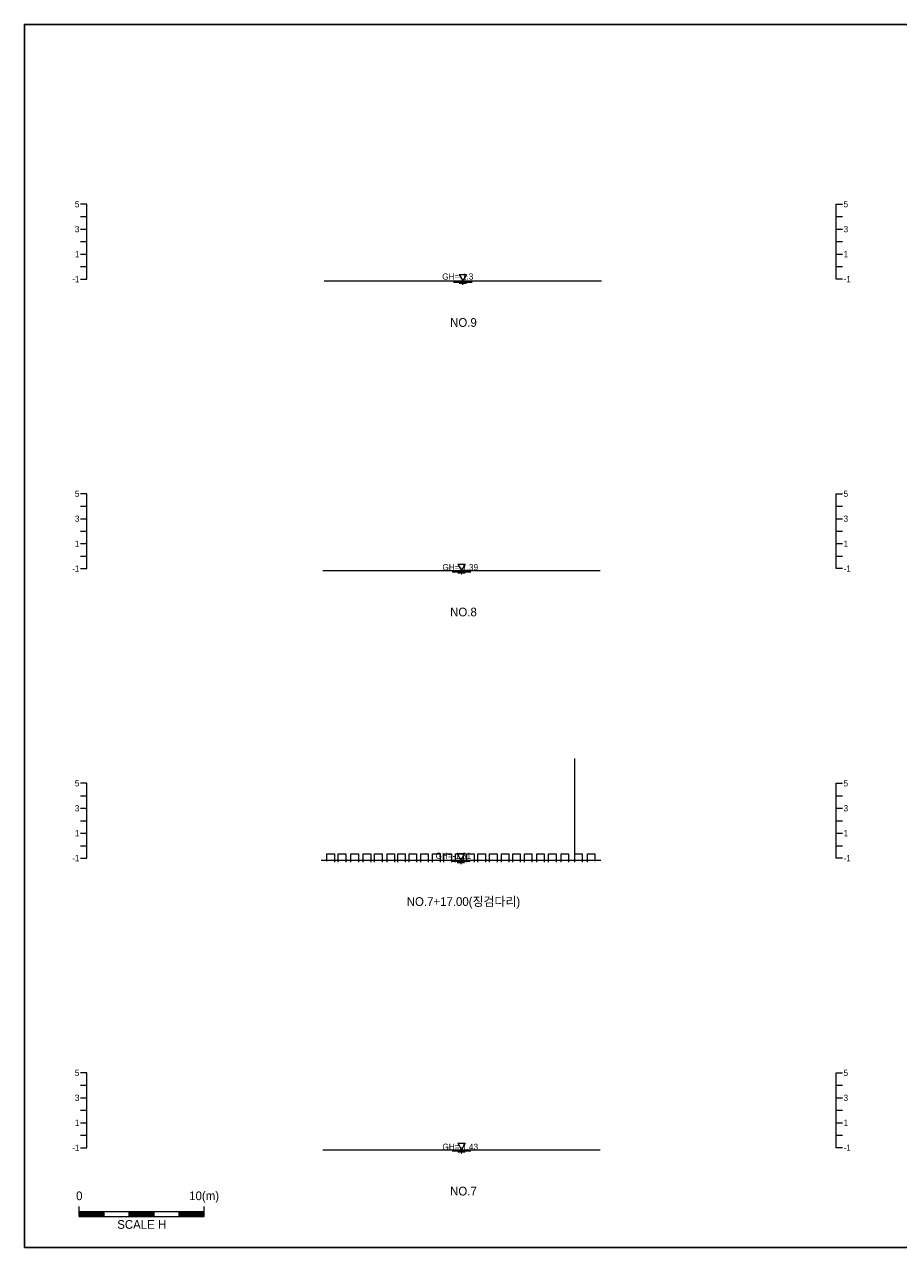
# Model space of a CAD drawing. Header units: metres. Extents: x 14522 to 15395, y -153 to 498.
# Tile 5 of 38: x 14525 to 14595, y 88 to 186. Entities that reach past the tile are written whole.
import ezdxf
from ezdxf.enums import TextEntityAlignment as Align

# ---------------------------------------------------------------- set-up
doc = ezdxf.new("R2010")
doc.units = ezdxf.units.M
doc.layers.get('0').update_dxf_attribs({"linetype": 'CONTINUOUS', "lineweight": 0})
doc.layers.add('BOX', color=5, linetype='CONTINUOUS')
doc.layers.add('DT2', color=7, linetype='CONTINUOUS')
for name, color, linetype, lineweight in [('DT1', 3, 'CONTINUOUS', 0), ('LT1', 4, 'CONTINUOUS', 0), ('ST1', 7, 'CONTINUOUS', 0)]:
    doc.layers.add(name, color=color, linetype=linetype, lineweight=lineweight)
doc.styles.get("Standard").update_dxf_attribs({"font": 'Gulim.ttf'})

# ---------------------------------------------------------------- blocks, each defined once
blk = doc.blocks.new('SWL')
at = {"layer": 'LT1'}
for p, q in [((-15, 0), (15, 0)), ((-3, 5.2), (3, 5.2)), ((-3, 5.2), (0, 0)), ((3, 5.2), (0, 0)), ((-7.5, -0.9), (7.5, -0.9)), ((-3, -1.8), (3, -1.8)), ((-0.38, -2.7), (0.38, -2.7))]:
    blk.add_line(p, q, dxfattribs=at)

msp = doc.modelspace()

# ---------------------------------------------------------------- linework, layer by layer
msp.add_lwpolyline([(14569.085, 118.93), (14569.085, 127.182)])
at = {"layer": 'BOX'}
msp.add_lwpolyline([(14525, 88), (14665, 88), (14665, 186), (14525, 186)], close=True, dxfattribs=at)
at = {"layer": 'DT1'}
for p, q in [((14549, 165.45), (14571.2, 165.45)), ((14548.9, 142.24), (14571.1, 142.24)), ((14548.75, 119.04), (14571.15, 119.04)), ((14548.9, 95.84), (14571.1, 95.84))]:
    msp.add_line(p, q, dxfattribs=at)
for points in [[(14549.222, 118.961), (14549.222, 119.54), (14549.822, 119.54), (14549.822, 118.89)], [(14550.129, 118.89), (14550.129, 119.54), (14550.729, 119.54), (14550.729, 118.89)], [(14551.148, 118.89), (14551.148, 119.54), (14551.748, 119.54), (14551.748, 118.89)], [(14552.136, 118.89), (14552.136, 119.54), (14552.736, 119.54), (14552.736, 118.89)], [(14553.043, 118.89), (14553.043, 119.54), (14553.643, 119.54), (14553.643, 118.89)], [(14554.04, 118.89), (14554.04, 119.54), (14554.64, 119.54), (14554.64, 118.89)], [(14554.896, 118.89), (14554.896, 119.54), (14555.496, 119.54), (14555.496, 118.89)], [(14555.804, 118.89), (14555.804, 119.54), (14556.404, 119.54), (14556.404, 118.89)], [(14556.737, 118.89), (14556.737, 119.54), (14557.337, 119.54), (14557.337, 118.89)], [(14557.682, 118.89), (14557.682, 119.54), (14558.282, 119.54), (14558.282, 118.89)], [(14558.59, 118.89), (14558.59, 119.54), (14559.19, 119.54), (14559.19, 118.89)], [(14559.522, 118.89), (14559.522, 119.54), (14560.122, 119.54), (14560.122, 118.89)], [(14560.414, 118.89), (14560.414, 119.54), (14561.014, 119.54), (14561.014, 118.89)], [(14561.321, 118.89), (14561.321, 119.54), (14561.921, 119.54), (14561.921, 118.89)], [(14562.254, 118.89), (14562.254, 119.54), (14562.854, 119.54), (14562.854, 118.89)], [(14563.199, 118.89), (14563.199, 119.54), (14563.799, 119.54), (14563.799, 118.89)], [(14564.107, 118.89), (14564.107, 119.54), (14564.707, 119.54), (14564.707, 118.89)], [(14565.04, 118.89), (14565.04, 119.54), (14565.64, 119.54), (14565.64, 118.89)], [(14566.024, 118.89), (14566.024, 119.54), (14566.624, 119.54), (14566.624, 118.89)], [(14566.974, 118.89), (14566.974, 119.54), (14567.574, 119.54), (14567.574, 118.89)], [(14567.971, 118.89), (14567.971, 119.54), (14568.571, 119.54), (14568.571, 118.89)], [(14569.066, 118.89), (14569.066, 119.54), (14569.666, 119.54), (14569.666, 118.89)], [(14570.08, 118.89), (14570.08, 119.54), (14570.68, 119.54), (14570.68, 118.97)]]:
    msp.add_lwpolyline(points, dxfattribs=at)
at = {"layer": 'ST1'}
for p, q in [((14530, 171.6), (14529.5, 171.6)), ((14530, 165.6), (14530, 171.6)), ((14590, 165.6), (14590, 171.6)), ((14590, 171.6), (14590.5, 171.6)), ((14529.5, 170.6), (14530, 170.6)), ((14590, 170.6), (14590.5, 170.6)), ((14529.5, 169.6), (14530, 169.6)), ((14590, 169.6), (14590.5, 169.6)), ((14529.5, 168.6), (14530, 168.6)), ((14590, 168.6), (14590.5, 168.6)), ((14529.5, 167.6), (14530, 167.6)), ((14590, 167.6), (14590.5, 167.6)), ((14529.5, 166.6), (14530, 166.6)), ((14590, 166.6), (14590.5, 166.6)), ((14529.5, 165.6), (14530, 165.6)), ((14590.5, 165.6), (14590, 165.6)), ((14530, 148.4), (14529.5, 148.4)), ((14530, 142.4), (14530, 148.4)), ((14590, 142.4), (14590, 148.4)), ((14590, 148.4), (14590.5, 148.4)), ((14529.5, 147.4), (14530, 147.4)), ((14590, 147.4), (14590.5, 147.4)), ((14529.5, 146.4), (14530, 146.4)), ((14590, 146.4), (14590.5, 146.4)), ((14529.5, 145.4), (14530, 145.4)), ((14590, 145.4), (14590.5, 145.4)), ((14529.5, 144.4), (14530, 144.4)), ((14590, 144.4), (14590.5, 144.4)), ((14529.5, 143.4), (14530, 143.4)), ((14590, 143.4), (14590.5, 143.4)), ((14529.5, 142.4), (14530, 142.4)), ((14590.5, 142.4), (14590, 142.4)), ((14530, 125.2), (14529.5, 125.2)), ((14530, 119.2), (14530, 125.2)), ((14590, 119.2), (14590, 125.2)), ((14590, 125.2), (14590.5, 125.2)), ((14529.5, 124.2), (14530, 124.2)), ((14590, 124.2), (14590.5, 124.2)), ((14529.5, 123.2), (14530, 123.2)), ((14590, 123.2), (14590.5, 123.2)), ((14529.5, 122.2), (14530, 122.2)), ((14590, 122.2), (14590.5, 122.2)), ((14529.5, 121.2), (14530, 121.2)), ((14590, 121.2), (14590.5, 121.2)), ((14529.5, 120.2), (14530, 120.2)), ((14590, 120.2), (14590.5, 120.2)), ((14529.5, 119.2), (14530, 119.2)), ((14590.5, 119.2), (14590, 119.2)), ((14530, 102), (14529.5, 102)), ((14530, 96), (14530, 102)), ((14590, 96), (14590, 102)), ((14590, 102), (14590.5, 102)), ((14529.5, 101), (14530, 101)), ((14590, 101), (14590.5, 101)), ((14529.5, 100), (14530, 100)), ((14590, 100), (14590.5, 100)), ((14529.5, 99), (14530, 99)), ((14590, 99), (14590.5, 99)), ((14529.5, 98), (14530, 98)), ((14590, 98), (14590.5, 98)), ((14529.5, 97), (14530, 97)), ((14590, 97), (14590.5, 97)), ((14529.5, 96), (14530, 96)), ((14590.5, 96), (14590, 96)), ((14529.389, 90.5), (14529.389, 91.3)), ((14539.389, 90.5), (14539.389, 91.3)), ((14529.389, 90.9), (14539.389, 90.9)), ((14529.389, 90.8), (14531.389, 90.8)), ((14529.389, 90.7), (14531.389, 90.7)), ((14529.389, 90.6), (14531.389, 90.6)), ((14529.389, 90.5), (14539.389, 90.5)), ((14531.389, 90.5), (14531.389, 90.9)), ((14533.389, 90.5), (14533.389, 90.9)), ((14533.389, 90.8), (14535.389, 90.8)), ((14533.389, 90.7), (14535.389, 90.7)), ((14533.389, 90.6), (14535.389, 90.6)), ((14535.389, 90.5), (14535.389, 90.9)), ((14537.389, 90.5), (14537.389, 90.9)), ((14537.389, 90.8), (14539.389, 90.8)), ((14537.389, 90.7), (14539.389, 90.7)), ((14537.389, 90.6), (14539.389, 90.6))]:
    msp.add_line(p, q, dxfattribs=at)

# ---------------------------------------------------------------- block references
at = {"layer": 'DT1', "xscale": 0.1, "yscale": 0.1, "zscale": 0.1}
for p in [(14560.1, 165.45), (14560, 142.24), (14559.95, 119.04), (14560, 95.84)]:
    msp.add_blockref('SWL', p, dxfattribs=at)

# ---------------------------------------------------------------- texts
at = {"layer": 'DT1'}
for s, p in [('5', (14529.4, 171.6)), ('3', (14529.4, 169.6)), ('1', (14529.4, 167.6)), ('-1', (14529.4, 165.6)), ('5', (14529.4, 148.4)), ('3', (14529.4, 146.4)), ('1', (14529.4, 144.4)), ('-1', (14529.4, 142.4)), ('5', (14529.4, 125.2)), ('3', (14529.4, 123.2)), ('1', (14529.4, 121.2)), ('-1', (14529.4, 119.2)), ('5', (14529.4, 102)), ('3', (14529.4, 100)), ('1', (14529.4, 98)), ('-1', (14529.4, 96))]:
    msp.add_text(s, height=0.5, dxfattribs=at).set_placement(p, align=Align.MIDDLE_RIGHT)
for s, p in [('5', (14590.6, 171.6)), ('3', (14590.6, 169.6)), ('1', (14590.6, 167.6)), ('-1', (14590.6, 165.6)), ('5', (14590.6, 148.4)), ('3', (14590.6, 146.4)), ('1', (14590.6, 144.4)), ('-1', (14590.6, 142.4)), ('5', (14590.6, 125.2)), ('3', (14590.6, 123.2)), ('1', (14590.6, 121.2)), ('-1', (14590.6, 119.2)), ('5', (14590.6, 102)), ('3', (14590.6, 100)), ('1', (14590.6, 98)), ('-1', (14590.6, 96))]:
    msp.add_text(s, height=0.5, dxfattribs=at).set_placement(p, align=Align.MIDDLE_LEFT)
for s, p in [('GH=-1.3', (14559.7, 165.8)), ('GH=-1.3', (14559.7, 165.8)), ('GH=-1.39', (14559.9, 142.51)), ('GH=-1.39', (14559.9, 142.51)), ('GH=-1.31', (14559.35, 119.39)), ('GH=-1.31', (14559.35, 119.39)), ('GH=-1.43', (14559.9, 96.07)), ('GH=-1.43', (14559.9, 96.07))]:
    msp.add_text(s, height=0.5, dxfattribs=at).set_placement(p, align=Align.MIDDLE_CENTER)
for s, p in [('0', (14529.389, 91.586)), ('10(m)', (14539.389, 91.586))]:
    msp.add_text(s, height=0.7, dxfattribs=at).set_placement(p, align=Align.BOTTOM_CENTER)
msp.add_text('SCALE H', height=0.7, dxfattribs=at).set_placement((14534.389, 90.2), align=Align.TOP_CENTER)
at = {"layer": 'DT2'}
for s, p in [('NO.9', (14560.157, 162.122)), ('NO.8', (14560.157, 138.922)), ('NO.7+17.00(징검다리)', (14560.157, 115.722)), ('NO.7', (14560.157, 92.522))]:
    msp.add_text(s, height=0.7, dxfattribs=at).set_placement(p, align=Align.MIDDLE_CENTER)

doc.saveas('drawing.dxf')
